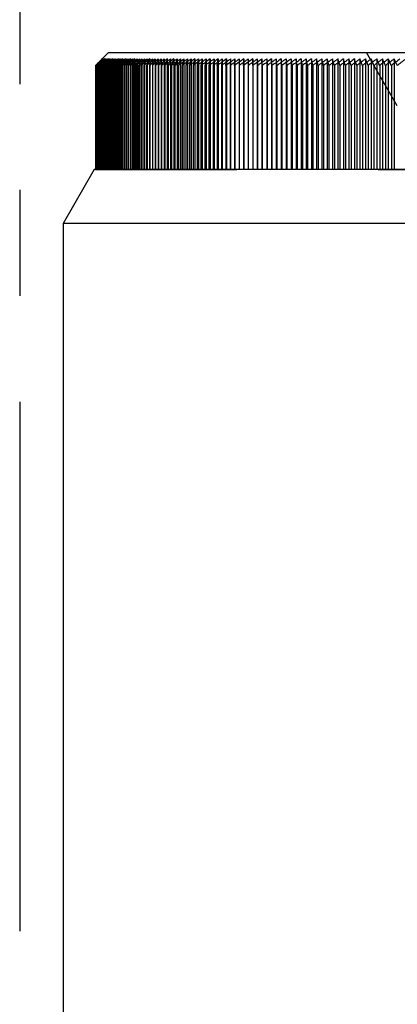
# Model space of a CAD drawing. Header units: millimetres. Extents: x 401 to 599, y 348 to 652.
# Tile 5 of 7: x 500 to 517, y 545 to 591. Entities that reach past the tile are written whole.
import ezdxf

# ---------------------------------------------------------------- set-up
doc = ezdxf.new("R2010")
doc.units = ezdxf.units.MM
doc.header["$LTSCALE"] = 65.185185
doc.linetypes.add('CENTER', pattern=[0.6, 0.375, -0.075, 0.075, -0.075])
doc.linetypes.add('HIDDEN', pattern=[0.2, 0.1, -0.1])
for name, color, linetype in [('ACHSEN_S', 7, 'CONTINUOUS'), ('FASEN', 7, 'CONTINUOUS'), ('FLAECHEN', 7, 'CONTINUOUS'), ('KONST.EL_MIT_GEO', 7, 'CONTINUOUS')]:
    doc.layers.add(name, color=color, linetype=linetype)

msp = doc.modelspace()

# ---------------------------------------------------------------- linework, layer by layer
at = {"layer": 'ACHSEN_S', "color": 2, "linetype": 'CENTER'}
msp.add_line((500, 651.5), (500, 348.5), dxfattribs=at)
at = {"layer": 'FASEN', "color": 7, "linetype": 'Continuous'}
for p, q in [((503.443, 584), (502, 581.5)), ((550.557, 584), (503.443, 584)), ((552, 581.5), (502, 581.5))]:
    msp.add_line(p, q, dxfattribs=at)
at = {"layer": 'FLAECHEN', "color": 7, "linetype": 'Continuous'}
msp.add_line((502, 581.5), (502, 532.072), dxfattribs=at)
at = {"layer": 'KONST.EL_MIT_GEO', "color": 7, "linetype": 'Continuous'}
for p, q in [((504.1, 589.4), (503.821, 589.121)), ((504.1, 589.4), (549.9, 589.4)), ((503.515, 588.81), (503.505, 588.801)), ((503.505, 588.801), (503.505, 584)), ((503.532, 588.827), (503.515, 588.81)), ((503.542, 588.818), (503.524, 588.801)), ((503.524, 588.801), (503.524, 584)), ((503.557, 588.852), (503.532, 588.827)), ((503.568, 588.843), (503.542, 588.818)), ((503.608, 588.902), (503.557, 588.852)), ((503.585, 588.826), (503.559, 588.801)), ((503.559, 588.801), (503.559, 584)), ((503.577, 588.852), (503.568, 588.843)), ((503.643, 588.915), (503.577, 588.852)), ((503.613, 588.852), (503.585, 588.826)), ((503.66, 588.952), (503.608, 588.902)), ((503.643, 588.833), (503.608, 588.801)), ((503.608, 588.801), (503.608, 584)), ((503.661, 588.897), (503.613, 588.852)), ((503.683, 588.952), (503.643, 588.915)), ((503.663, 588.852), (503.643, 588.833)), ((503.653, 588.902), (503.7, 588.953)), ((503.711, 589.002), (503.66, 588.952)), ((503.72, 588.952), (503.661, 588.897)), ((503.738, 588.92), (503.663, 588.852)), ((503.67, 588.953), (503.718, 589.003)), ((503.716, 588.84), (503.672, 588.801)), ((503.672, 588.801), (503.672, 584)), ((503.735, 589.002), (503.683, 588.952)), ((503.7, 588.953), (503.747, 589.003)), ((503.814, 589.102), (503.711, 589.002)), ((503.729, 588.852), (503.716, 588.84)), ((503.718, 589.003), (503.814, 589.102)), ((503.774, 589.002), (503.72, 588.952)), ((503.84, 589.102), (503.735, 589.002)), ((503.773, 588.952), (503.738, 588.92)), ((503.747, 589.003), (503.84, 589.102)), ((503.805, 588.848), (503.752, 588.801)), ((503.752, 588.801), (503.752, 584)), ((503.761, 588.902), (503.805, 588.953)), ((503.828, 589.002), (503.773, 588.952)), ((503.881, 589.102), (503.774, 589.002)), ((503.79, 589.003), (503.881, 589.102)), ((503.805, 588.953), (503.849, 589.003)), ((503.867, 588.902), (503.805, 588.848)), ((503.937, 589.102), (503.828, 589.002)), ((503.838, 588.902), (503.881, 588.953)), ((503.905, 588.852), (503.847, 588.801)), ((503.847, 588.801), (503.847, 584)), ((503.849, 589.003), (503.937, 589.102)), ((503.881, 588.953), (503.923, 589.003)), ((504.008, 589.102), (503.897, 589.002)), ((503.963, 588.902), (503.905, 588.852)), ((503.923, 589.003), (504.008, 589.102)), ((503.93, 588.902), (503.971, 588.953)), ((503.956, 588.801), (504.036, 588.902)), ((504.016, 588.852), (503.956, 588.801)), ((503.956, 588.801), (503.956, 584)), ((503.971, 588.953), (504.012, 589.003)), ((504.094, 589.102), (503.981, 589.002)), ((504.012, 589.003), (504.094, 589.102)), ((504.036, 588.902), (504.076, 588.953)), ((504.076, 588.953), (504.116, 589.003)), ((504.195, 589.102), (504.079, 589.002)), ((504.081, 588.801), (504.158, 588.902)), ((504.141, 588.852), (504.081, 588.801)), ((504.081, 588.801), (504.081, 584)), ((504.116, 589.003), (504.195, 589.102)), ((504.311, 589.102), (504.193, 589.002)), ((504.22, 588.801), (504.294, 588.902)), ((504.281, 588.852), (504.22, 588.801)), ((504.22, 588.801), (504.22, 584)), ((504.235, 589.003), (504.311, 589.102)), ((504.441, 589.102), (504.321, 589.002)), ((504.368, 589.003), (504.441, 589.102)), ((504.374, 588.801), (504.445, 588.902)), ((504.436, 588.852), (504.374, 588.801)), ((504.374, 588.801), (504.374, 584)), ((504.586, 589.102), (504.464, 589.002)), ((504.516, 589.003), (504.586, 589.102)), ((504.543, 588.801), (504.611, 588.902)), ((504.654, 588.89), (504.543, 588.801)), ((504.543, 588.801), (504.543, 584)), ((504.745, 589.102), (504.622, 589.002)), ((504.678, 589.003), (504.745, 589.102)), ((504.726, 588.801), (504.791, 588.902)), ((504.847, 588.897), (504.726, 588.801)), ((504.726, 588.801), (504.726, 584)), ((504.919, 589.102), (504.794, 589.002)), ((504.855, 589.003), (504.919, 589.102)), ((504.924, 588.801), (504.985, 588.902)), ((505.053, 588.902), (504.924, 588.801)), ((504.924, 588.801), (504.924, 584)), ((505.107, 589.102), (504.981, 589.002)), ((505.046, 589.003), (505.107, 589.102)), ((505.136, 588.801), (505.194, 588.902)), ((505.266, 588.902), (505.136, 588.801)), ((505.136, 588.801), (505.136, 584)), ((505.309, 589.102), (505.196, 589.014)), ((505.252, 589.003), (505.309, 589.102)), ((505.362, 588.801), (505.417, 588.902)), ((505.494, 588.902), (505.362, 588.801)), ((505.362, 588.801), (505.362, 584)), ((505.471, 589.003), (505.526, 589.102)), ((505.763, 588.923), (505.602, 588.801)), ((505.602, 588.801), (505.654, 588.902)), ((505.602, 588.801), (505.602, 584)), ((506.027, 588.93), (505.856, 588.801)), ((505.856, 588.801), (505.856, 584)), ((506.124, 588.801), (506.124, 584)), ((506.405, 588.801), (506.405, 584)), ((506.699, 588.801), (506.699, 584)), ((507.007, 588.801), (507.007, 584)), ((507.328, 588.801), (507.328, 584)), ((507.661, 588.801), (507.661, 584)), ((508.007, 588.801), (508.007, 584)), ((508.365, 588.801), (508.365, 584)), ((508.735, 588.801), (508.735, 584)), ((509.117, 588.801), (509.156, 589.102)), ((509.117, 588.801), (509.117, 584)), ((509.51, 588.801), (509.539, 589.102)), ((509.51, 588.801), (509.51, 584)), ((509.915, 588.801), (509.933, 589.102)), ((509.915, 588.801), (509.915, 584)), ((510.331, 588.801), (510.338, 589.102)), ((510.331, 588.801), (510.331, 584)), ((510.754, 589.102), (510.754, 584)), ((510.758, 588.801), (510.754, 589.102)), ((510.758, 588.801), (510.758, 584)), ((511.18, 589.102), (511.18, 584)), ((511.195, 588.801), (511.18, 589.102)), ((511.195, 588.801), (511.195, 584)), ((511.617, 589.102), (511.617, 584)), ((511.642, 588.801), (511.617, 589.102)), ((511.642, 588.801), (511.642, 584)), ((512.063, 589.102), (512.063, 584)), ((512.1, 588.801), (512.063, 589.102)), ((512.1, 588.801), (512.1, 584)), ((512.52, 589.102), (512.52, 584)), ((512.567, 588.801), (512.52, 589.102)), ((512.567, 588.801), (512.567, 584)), ((512.985, 589.102), (512.985, 584)), ((513.043, 588.801), (513.043, 584)), ((513.46, 589.102), (513.46, 584)), ((513.528, 588.801), (513.528, 584)), ((513.944, 589.102), (513.944, 584)), ((514.022, 588.801), (514.022, 584)), ((514.436, 589.102), (514.436, 584)), ((514.525, 588.801), (514.525, 584)), ((514.936, 589.102), (514.936, 584)), ((515.036, 588.801), (515.036, 584)), ((515.444, 589.102), (515.444, 584)), ((515.554, 588.801), (515.554, 584)), ((515.959, 589.102), (515.959, 584)), ((516.08, 588.801), (516.08, 584)), ((516.481, 589.102), (516.481, 584)), ((516.612, 588.801), (516.612, 584)), ((517.011, 589.102), (517.011, 584)), ((517.152, 588.801), (517.152, 584))]:
    msp.add_line(p, q, dxfattribs=at)
at = {"layer": 'KONST.EL_MIT_GEO', "color": 8, "linetype": 'HIDDEN'}
for p, q in [((517.425, 586.932), (516, 589.4)), ((503.513, 588.812), (503.502, 588.801)), ((503.505, 588.801), (503.605, 588.902)), ((503.53, 588.829), (503.513, 588.812)), ((503.535, 588.824), (503.513, 588.801)), ((503.513, 588.801), (503.513, 584)), ((503.524, 588.801), (503.621, 588.902)), ((503.552, 588.852), (503.53, 588.829)), ((503.562, 588.852), (503.535, 588.824)), ((503.548, 588.81), (503.54, 588.801)), ((503.54, 588.801), (503.54, 584)), ((503.572, 588.835), (503.548, 588.81)), ((503.586, 588.886), (503.552, 588.852)), ((503.559, 588.801), (503.653, 588.902)), ((503.611, 588.902), (503.562, 588.852)), ((503.587, 588.852), (503.572, 588.835)), ((503.593, 588.814), (503.581, 588.801)), ((503.581, 588.801), (503.581, 584)), ((503.626, 588.926), (503.586, 588.886)), ((503.635, 588.902), (503.587, 588.852)), ((503.628, 588.852), (503.593, 588.814)), ((503.605, 588.902), (503.654, 588.953)), ((503.608, 588.801), (503.699, 588.902)), ((503.66, 588.952), (503.611, 588.902)), ((503.621, 588.902), (503.633, 588.915)), ((503.653, 588.953), (503.626, 588.926)), ((503.659, 588.886), (503.628, 588.852)), ((503.633, 588.915), (503.67, 588.953)), ((503.683, 588.952), (503.635, 588.902)), ((503.653, 588.818), (503.638, 588.801)), ((503.638, 588.801), (503.638, 584)), ((503.821, 589.121), (503.653, 588.953)), ((503.702, 589.002), (503.653, 588.953)), ((503.683, 588.852), (503.653, 588.818)), ((503.654, 588.953), (503.704, 589.003)), ((503.674, 588.902), (503.659, 588.886)), ((503.709, 589.002), (503.66, 588.952)), ((503.672, 588.801), (503.761, 588.902)), ((503.72, 588.952), (503.674, 588.902)), ((503.73, 589.002), (503.683, 588.952)), ((503.728, 588.902), (503.683, 588.852)), ((503.802, 589.102), (503.702, 589.002)), ((503.704, 589.003), (503.753, 589.052)), ((503.806, 589.102), (503.709, 589.002)), ((503.728, 588.821), (503.71, 588.801)), ((503.71, 588.801), (503.71, 584)), ((503.767, 589.002), (503.72, 588.952)), ((503.773, 588.952), (503.728, 588.902)), ((503.754, 588.852), (503.728, 588.821)), ((503.825, 589.102), (503.73, 589.002)), ((503.752, 588.801), (503.838, 588.902)), ((503.753, 589.052), (503.802, 589.102)), ((503.798, 588.902), (503.754, 588.852)), ((503.859, 589.102), (503.767, 589.002)), ((503.818, 589.002), (503.773, 588.952)), ((503.841, 588.952), (503.798, 588.902)), ((503.817, 588.825), (503.798, 588.801)), ((503.798, 588.801), (503.798, 584)), ((503.802, 589.102), (503.802, 584)), ((503.814, 589.102), (503.814, 584)), ((503.84, 588.852), (503.817, 588.825)), ((503.863, 589.052), (503.818, 589.002)), ((503.825, 589.102), (503.825, 584)), ((503.84, 589.102), (503.84, 584)), ((503.882, 588.902), (503.84, 588.852)), ((503.884, 589.002), (503.841, 588.952)), ((503.847, 588.801), (503.93, 588.902)), ((503.859, 589.102), (503.859, 584)), ((503.907, 589.102), (503.863, 589.052)), ((503.881, 589.102), (503.881, 584)), ((503.924, 588.952), (503.882, 588.902)), ((503.971, 589.102), (503.884, 589.002)), ((503.922, 588.828), (503.9, 588.801)), ((503.9, 588.801), (503.9, 584)), ((503.907, 589.102), (503.907, 584)), ((503.971, 588.889), (503.922, 588.828)), ((503.966, 589.002), (503.924, 588.952)), ((503.937, 589.102), (503.937, 584)), ((504.05, 589.102), (503.966, 589.002)), ((503.971, 589.102), (503.971, 584)), ((503.981, 588.902), (503.971, 588.889)), ((504.022, 588.952), (503.981, 588.902)), ((504.008, 589.102), (504.008, 584)), ((504.041, 588.832), (504.017, 588.801)), ((504.017, 588.801), (504.017, 584)), ((504.062, 589.002), (504.022, 588.952)), ((504.095, 588.902), (504.041, 588.832)), ((504.05, 589.102), (504.05, 584)), ((504.143, 589.102), (504.062, 589.002)), ((504.094, 589.102), (504.094, 584)), ((504.134, 588.952), (504.095, 588.902)), ((504.173, 589.002), (504.134, 588.952)), ((504.143, 589.102), (504.143, 584)), ((504.174, 588.835), (504.149, 588.801)), ((504.149, 588.801), (504.149, 584)), ((504.251, 589.102), (504.173, 589.002)), ((504.224, 588.902), (504.174, 588.835)), ((504.195, 589.102), (504.195, 584)), ((504.251, 589.102), (504.251, 584)), ((504.322, 588.838), (504.295, 588.801)), ((504.295, 588.801), (504.295, 584)), ((504.374, 589.102), (504.299, 589.002)), ((504.311, 589.102), (504.311, 584)), ((504.368, 588.902), (504.322, 588.838)), ((504.374, 589.102), (504.374, 588.801)), ((504.512, 589.102), (504.44, 589.002)), ((504.441, 589.102), (504.441, 584)), ((504.484, 588.841), (504.457, 588.801)), ((504.457, 588.801), (504.457, 584)), ((504.526, 588.902), (504.484, 588.841)), ((504.512, 589.102), (504.512, 584)), ((504.595, 589.002), (504.526, 588.902)), ((504.586, 589.102), (504.586, 584)), ((504.664, 589.102), (504.595, 589.002)), ((504.661, 588.844), (504.633, 588.801)), ((504.633, 588.801), (504.633, 584)), ((504.699, 588.902), (504.661, 588.844)), ((504.664, 589.102), (504.664, 584)), ((504.765, 589.002), (504.699, 588.902)), ((504.745, 589.102), (504.745, 584)), ((504.83, 589.102), (504.765, 589.002)), ((504.851, 588.846), (504.823, 588.801)), ((504.823, 588.801), (504.823, 584)), ((504.83, 589.102), (504.83, 584)), ((504.886, 588.902), (504.851, 588.846)), ((504.949, 589.002), (504.886, 588.902)), ((504.919, 589.102), (504.919, 584)), ((505.011, 589.102), (504.949, 589.002)), ((505.011, 589.102), (505.011, 584)), ((505.056, 588.848), (505.028, 588.801)), ((505.028, 588.801), (505.028, 584)), ((505.088, 588.902), (505.056, 588.848)), ((505.147, 589.002), (505.088, 588.902)), ((505.107, 589.102), (505.107, 584)), ((505.207, 589.102), (505.147, 589.002)), ((505.207, 589.102), (505.207, 584)), ((505.274, 588.85), (505.247, 588.801)), ((505.247, 588.801), (505.247, 584)), ((505.304, 588.902), (505.274, 588.85)), ((505.36, 589.002), (505.304, 588.902)), ((505.309, 589.102), (505.309, 584)), ((505.416, 589.102), (505.36, 589.002)), ((505.416, 589.102), (505.416, 584)), ((505.506, 588.851), (505.48, 588.801)), ((505.48, 588.801), (505.48, 584)), ((505.533, 588.902), (505.506, 588.851)), ((505.526, 589.102), (505.526, 584)), ((505.586, 589.002), (505.533, 588.902)), ((505.639, 589.102), (505.586, 589.002)), ((505.639, 589.102), (505.639, 584)), ((505.752, 588.852), (505.727, 588.801)), ((505.727, 588.801), (505.727, 584)), ((505.777, 588.902), (505.752, 588.852)), ((505.756, 589.102), (505.756, 584)), ((505.827, 589.002), (505.777, 588.902)), ((505.876, 589.102), (505.827, 589.002)), ((505.876, 589.102), (505.876, 584)), ((506.011, 588.852), (505.988, 588.801)), ((505.988, 588.801), (505.988, 584)), ((506, 589.102), (506, 584)), ((506.035, 588.902), (506.011, 588.852)), ((506.081, 589.002), (506.035, 588.902)), ((506.127, 589.102), (506.081, 589.002)), ((506.127, 589.102), (506.124, 588.801)), ((506.257, 589.102), (506.257, 584)), ((506.284, 588.852), (506.263, 588.801)), ((506.263, 588.801), (506.263, 584)), ((506.306, 588.902), (506.284, 588.852)), ((506.348, 589.002), (506.306, 588.902)), ((506.391, 589.102), (506.348, 589.002)), ((506.391, 589.102), (506.391, 584)), ((506.528, 589.102), (506.528, 584)), ((506.57, 588.852), (506.55, 588.801)), ((506.55, 588.801), (506.55, 584)), ((506.59, 588.902), (506.57, 588.852)), ((506.629, 589.002), (506.59, 588.902)), ((506.669, 589.102), (506.629, 589.002)), ((506.669, 589.102), (506.669, 584)), ((506.812, 589.102), (506.812, 584)), ((506.87, 588.852), (506.852, 588.801)), ((506.852, 588.801), (506.852, 584)), ((506.888, 588.902), (506.87, 588.852)), ((506.923, 589.002), (506.888, 588.902)), ((506.959, 589.102), (506.923, 589.002)), ((506.959, 589.102), (506.959, 584)), ((507.109, 589.102), (507.109, 584)), ((507.198, 588.902), (507.166, 588.801)), ((507.166, 588.801), (507.166, 584)), ((507.231, 589.002), (507.198, 588.902)), ((507.263, 589.102), (507.231, 589.002)), ((507.263, 589.102), (507.263, 584)), ((507.42, 589.102), (507.42, 584)), ((507.522, 588.902), (507.493, 588.801)), ((507.493, 588.801), (507.493, 584)), ((507.551, 589.002), (507.522, 588.902)), ((507.579, 589.102), (507.551, 589.002)), ((507.579, 589.102), (507.579, 584)), ((507.742, 589.102), (507.742, 584)), ((507.858, 588.902), (507.832, 588.801)), ((507.832, 588.801), (507.832, 584)), ((507.883, 589.002), (507.858, 588.902)), ((507.908, 589.102), (507.883, 589.002)), ((507.908, 589.102), (507.908, 584)), ((508.077, 589.102), (508.077, 584)), ((508.206, 588.902), (508.184, 588.801)), ((508.184, 588.801), (508.184, 584)), ((508.25, 589.102), (508.206, 588.902)), ((508.25, 589.102), (508.25, 584)), ((508.425, 589.102), (508.425, 584)), ((508.548, 588.801), (508.548, 584)), ((508.603, 589.102), (508.603, 584)), ((508.784, 589.102), (508.784, 584)), ((508.969, 589.102), (508.924, 588.801)), ((508.924, 588.801), (508.924, 584)), ((508.969, 589.102), (508.969, 584)), ((509.156, 589.102), (509.156, 584)), ((509.346, 589.102), (509.312, 588.801)), ((509.312, 588.801), (509.312, 584)), ((509.346, 589.102), (509.346, 584)), ((509.539, 589.102), (509.539, 584)), ((509.734, 589.102), (509.711, 588.801)), ((509.711, 588.801), (509.711, 584)), ((509.734, 589.102), (509.734, 584)), ((509.933, 589.102), (509.933, 584)), ((510.134, 589.102), (510.122, 588.801)), ((510.122, 588.801), (510.122, 584)), ((510.134, 589.102), (510.134, 584)), ((510.338, 589.102), (510.338, 584)), ((510.544, 589.102), (510.543, 588.801)), ((510.544, 589.102), (510.544, 584)), ((510.966, 589.102), (510.966, 584)), ((510.966, 589.102), (510.975, 588.801)), ((510.975, 588.801), (510.975, 584)), ((511.397, 589.102), (511.397, 584)), ((511.397, 589.102), (511.417, 588.801)), ((511.417, 588.801), (511.417, 584)), ((511.839, 589.102), (511.839, 584)), ((511.839, 589.102), (511.87, 588.801)), ((511.87, 588.801), (511.87, 584)), ((512.29, 589.102), (512.29, 584)), ((512.29, 589.102), (512.332, 588.801)), ((512.332, 588.801), (512.332, 584)), ((512.751, 589.102), (512.751, 584)), ((512.804, 588.801), (512.804, 584)), ((513.222, 589.102), (513.222, 584)), ((513.285, 588.801), (513.285, 584)), ((513.701, 589.102), (513.701, 584)), ((513.774, 588.801), (513.774, 584)), ((514.189, 589.102), (514.189, 584)), ((514.273, 588.801), (514.273, 584)), ((514.685, 589.102), (514.685, 584)), ((514.779, 588.801), (514.779, 584)), ((515.189, 589.102), (515.189, 584)), ((515.294, 588.801), (515.294, 584)), ((515.7, 589.102), (515.7, 584)), ((515.816, 588.801), (515.816, 584)), ((516.219, 589.102), (516.219, 584)), ((516.345, 588.801), (516.345, 584)), ((516.745, 589.102), (516.745, 584)), ((516.881, 588.801), (516.881, 584)), ((517.278, 589.102), (517.278, 584)), ((503.502, 584), (550.495, 584))]:
    msp.add_line(p, q, dxfattribs=at)
for centre, radius, start, end in [((551.668, 540.429), 68.262, 134.51844, 134.87802), ((551.711, 539.228), 69.141, 133.83485, 134.19422), ((551.793, 538.032), 70.041, 133.18592, 133.5449), ((551.91, 536.845), 70.958, 132.57034, 132.92879), ((552.06, 535.669), 71.886, 131.98689, 132.34468), ((552.238, 534.509), 72.819, 131.43439, 131.79141), ((552.444, 533.365), 73.753, 130.91171, 131.26788), ((552.673, 532.243), 74.683, 130.41778, 130.77304), ((552.924, 531.143), 75.606, 129.95159, 130.3059), ((553.194, 530.071), 76.516, 129.5122, 129.86553), ((553.821, 551.793), 61.943, 143.0796, 143.19551), ((553.483, 529.027), 77.41, 129.09871, 129.45103), ((554.582, 552.858), 61.811, 144.21437, 144.32885), ((553.788, 528.015), 78.284, 128.71026, 129.06157), ((554.108, 527.038), 79.135, 128.34608, 128.69638), ((554.44, 526.098), 79.959, 128.00542, 128.35473), ((554.785, 525.197), 80.754, 127.68759, 128.03593), ((555.141, 524.338), 81.516, 127.39195, 127.73935), ((555.506, 523.522), 82.242, 127.1179, 127.4644), ((555.879, 522.753), 82.93, 126.8649, 127.21053), ((556.26, 522.032), 83.578, 126.63244, 126.97725), ((556.648, 521.361), 84.183, 126.42006, 126.7641), ((557.041, 520.742), 84.743, 126.22733, 126.57066), ((557.44, 520.176), 85.256, 126.05388, 126.39655), ((557.843, 519.664), 85.72, 125.89936, 126.24144), ((558.249, 519.209), 86.135, 125.76347, 126.10502), ((558.658, 518.811), 86.498, 125.64594, 125.98703), ((559.07, 518.471), 86.808, 125.54655, 125.88724), ((559.484, 518.191), 87.064, 125.46509, 125.80545), ((643.981, 564.215), 137.646, 169.58346, 169.71073), ((559.899, 517.97), 87.266, 125.40142, 125.74152), ((560.315, 517.81), 87.413, 125.35541, 125.69532), ((560.732, 517.71), 87.504, 125.32696, 125.66676), ((561.15, 517.672), 87.539, 125.31603, 125.65578), ((561.567, 517.695), 87.518, 125.32259, 125.66237), ((561.984, 517.779), 87.441, 125.34665, 125.68653), ((562.4, 517.924), 87.308, 125.38827, 125.72831), ((562.816, 518.13), 87.12, 125.44752, 125.7878), ((563.231, 518.396), 86.877, 125.52451, 125.86511), ((370.903, 564.291), 144.002, 9.79992, 9.92139), ((563.646, 518.721), 86.58, 125.6194, 125.96038), ((393.838, 563.966), 122.001, 11.74551, 11.88983), ((564.059, 519.104), 86.23, 125.73237, 126.0738), ((409.984, 563.583), 106.81, 13.65675, 13.82285), ((564.472, 519.545), 85.829, 125.86365, 126.20559), ((421.932, 563.142), 95.84, 15.52916, 15.71587), ((564.884, 520.043), 85.376, 126.01348, 126.35601), ((431.104, 562.645), 87.668, 17.3588, 17.56487), ((565.295, 520.595), 84.875, 126.18217, 126.52534), ((438.349, 562.093), 81.448, 19.14229, 19.36642), ((565.706, 521.201), 84.327, 126.37005, 126.71391), ((444.201, 561.487), 76.647, 20.87685, 21.11768), ((566.117, 521.86), 83.733, 126.57748, 126.92209), ((449.016, 560.83), 72.908, 22.56021, 22.8164), ((566.527, 522.568), 83.096, 126.80488, 127.1503), ((453.038, 560.121), 69.989, 24.19065, 24.46087), ((566.939, 523.326), 82.418, 127.0527, 127.39897), ((456.442, 559.365), 67.714, 25.76696, 26.04989), ((567.351, 524.13), 81.701, 127.32143, 127.6686)]:
    msp.add_arc(centre, radius, start, end, dxfattribs=at)
at = {"layer": 'KONST.EL_MIT_GEO', "color": 7, "linetype": 'Continuous'}
for centre, radius, start, end in [((525.992, 568.8), 30.018, 137.6993, 137.9581), ((552.063, 535.082), 72.301, 131.774, 131.9529), ((551.897, 534.337), 72.693, 131.23599, 131.35573), ((552.114, 533.212), 73.619, 130.72765, 130.84709), ((552.708, 531.69), 75.09, 130.24793, 130.42553), ((552.968, 530.605), 76.005, 129.79508, 129.97219), ((527.151, 571.442), 28.871, 142.5364, 142.7872), ((553.246, 529.548), 76.906, 129.36855, 129.54517), ((527.549, 571.941), 28.783, 143.6459, 143.8939), ((553.542, 528.521), 77.789, 128.96749, 129.14361), ((528.018, 572.427), 28.759, 144.8061, 145.0508), ((528.568, 572.9), 28.81, 146.0185, 146.2592), ((553.576, 527.875), 78.206, 128.59077, 128.72204), ((529.21, 573.357), 28.948, 147.2841, 147.5202), ((553.855, 526.979), 78.966, 128.23821, 128.36132), ((529.959, 573.798), 29.186, 148.6041, 148.8349), ((554.123, 526.154), 79.657, 127.89526, 128.02599), ((530.832, 574.221), 29.544, 149.9791, 150.204), ((554.248, 525.57), 80.064, 127.48471, 127.71905), ((531.851, 574.626), 30.043, 151.4099, 151.628), ((554.608, 524.741), 80.801, 127.20008, 127.4338), ((542.769, 570.048), 41.63, 152.7613, 153.0702), ((554.89, 524.072), 81.358, 126.9366, 127.14533), ((567.671, 559.532), 68.394, 154.38307, 154.66269), ((555.245, 523.365), 81.983, 126.69402, 126.89503), ((556.316, 521.752), 83.755, 126.47327, 126.81801), ((570.951, 560.277), 70.825, 155.98413, 156.25073), ((556.707, 521.107), 84.337, 126.27088, 126.61487), ((574.909, 560.973), 73.94, 157.64019, 157.89244), ((557.102, 520.514), 84.874, 126.08793, 126.43124), ((579.736, 561.619), 77.931, 159.34993, 159.5865), ((557.503, 519.976), 85.362, 125.92408, 126.26676), ((585.701, 562.212), 83.064, 161.1115, 161.33104), ((557.907, 519.493), 85.802, 125.77899, 126.12111), ((593.195, 562.751), 89.732, 162.92251, 163.12368), ((558.315, 519.066), 86.19, 125.65239, 125.99401), ((602.82, 563.234), 98.534, 164.77998, 164.96149), ((558.725, 518.698), 86.527, 125.54402, 125.8852), ((615.535, 563.661), 110.428, 166.68033, 166.84095), ((559.138, 518.388), 86.81, 125.45367, 125.79449), ((632.986, 564.03), 127.059, 168.61944, 168.75801), ((559.553, 518.137), 87.039, 125.38117, 125.72169), ((658.237, 564.34), 151.49, 170.59257, 170.70808), ((559.968, 517.947), 87.214, 125.32637, 125.66667), ((560.385, 517.817), 87.332, 125.28917, 125.62932), ((560.802, 517.748), 87.396, 125.2695, 125.60957), ((561.219, 517.741), 87.403, 125.26731, 125.60737), ((561.636, 517.794), 87.354, 125.28261, 125.62274), ((562.053, 517.909), 87.249, 125.31542, 125.65568), ((562.47, 518.084), 87.088, 125.36581, 125.70628), ((562.885, 518.319), 86.873, 125.43387, 125.77462), ((563.3, 518.615), 86.603, 125.51975, 125.86084), ((383.102, 564.113), 132.266, 10.75736, 10.89026), ((563.714, 518.969), 86.279, 125.62359, 125.9651), ((402.256, 563.759), 114.055, 12.68312, 12.83833), ((564.128, 519.381), 85.904, 125.74562, 126.0876), ((416.108, 563.346), 101.169, 14.57239, 14.74878), ((564.54, 519.85), 85.477, 125.88606, 126.22859), ((426.562, 562.877), 91.703, 16.42096, 16.61733), ((564.952, 520.375), 85, 126.04519, 126.38833), ((434.71, 562.352), 84.568, 18.22519, 18.44026), ((565.363, 520.954), 84.476, 126.22333, 126.56715), ((441.221, 561.772), 79.094, 19.982, 20.21444), ((565.774, 521.585), 83.905, 126.42083, 126.76537), ((446.531, 561.14), 74.847, 21.68887, 21.93733), ((566.185, 522.269), 83.29, 126.63808, 126.9834), ((450.935, 560.456), 71.533, 23.34382, 23.60695), ((566.596, 523.001), 82.632, 126.87551, 127.22166), ((454.638, 559.723), 68.945, 24.94537, 25.22186), ((567.008, 523.781), 81.935, 127.13359, 127.48062)]:
    msp.add_arc(centre, radius, start, end, dxfattribs=at)

doc.saveas('drawing.dxf')
